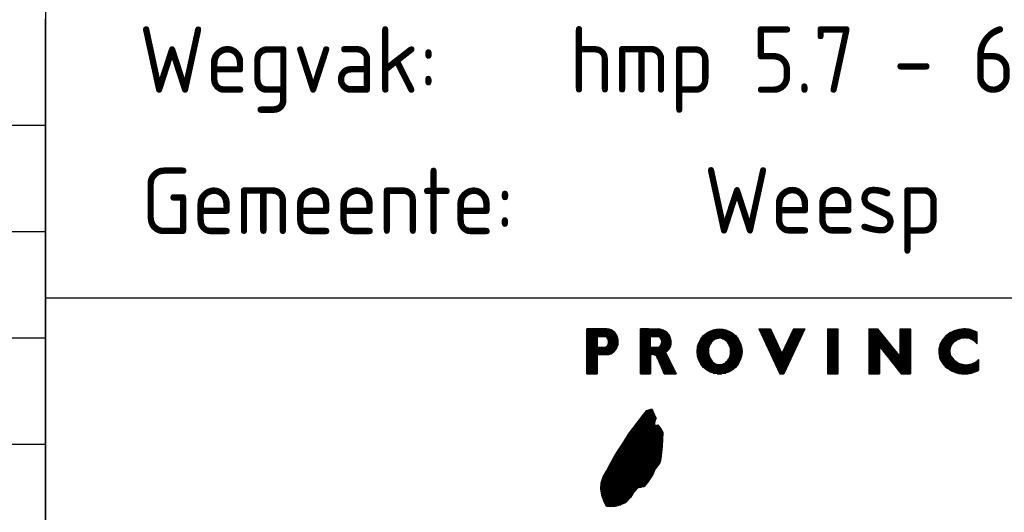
# Model space of a CAD drawing. Extents: x 130725 to 131355, y 479354 to 479502.
# Tile 15 of 19: x 131255 to 131273, y 479369 to 479379. Entities that reach past the tile are written whole.
import ezdxf
from ezdxf.enums import TextEntityAlignment as Align

# ---------------------------------------------------------------- set-up
doc = ezdxf.new("R2010")
doc.units = 0
doc.header["$LTSCALE"] = 5
doc.header["$MEASUREMENT"] = 0
doc.layers.get('0').update_dxf_attribs({"linetype": 'CONTINUOUS'})
for name, color, linetype in [('SIV-KADER', 7, 'CONTINUOUS'), ('SIV-OV-MAATVOERING', 6, 'CONTINUOUS'), ('SIV-TEKST-025', 7, 'CONTINUOUS'), ('SIV-TEKST-035', 2, 'CONTINUOUS'), ('SIV-TEKST-050', 3, 'CONTINUOUS')]:
    doc.layers.add(name, color=color, linetype=linetype)
doc.styles.add('ISO', font='ISO.shx')
doc.styles.add('ROMANS', font='romans.shx')
doc.styles.add('T35', font='ISO.shx', dxfattribs={"height": 3.5})

# ---------------------------------------------------------------- blocks, each defined once
blk = doc.blocks.new('PNH-ROH')
at = {"color": 3}
blk.add_line((-189, 89), (-189, 0), dxfattribs=at)
at = {"color": 7}
blk.add_line((0, 29.5), (-189, 29.5), dxfattribs=at)
at = {"color": 7, "linetype": 'CONTINUOUS'}
for p, q in [((-168.304, 28.339), (-168.657, 28.339)), ((-168.657, 26.645), (-168.657, 28.339)), ((-168.657, 28.329), (-167.813, 28.329)), ((-168.657, 28.299), (-167.727, 28.299)), ((-168.657, 28.269), (-167.675, 28.269)), ((-168.657, 28.239), (-167.636, 28.239)), ((-168.657, 28.209), (-167.605, 28.209)), ((-168.657, 28.179), (-167.579, 28.179)), ((-168.657, 28.149), (-167.557, 28.149)), ((-168.657, 28.119), (-167.538, 28.119)), ((-167.903, 28.339), (-168.304, 28.339)), ((-166.32, 28.339), (-166.631, 28.339)), ((-166.631, 26.645), (-166.631, 28.339)), ((-166.631, 28.329), (-165.877, 28.329)), ((-166.631, 28.299), (-165.795, 28.299)), ((-166.631, 28.269), (-165.733, 28.269)), ((-166.631, 28.239), (-165.682, 28.239)), ((-166.631, 28.209), (-165.643, 28.209)), ((-166.631, 28.179), (-165.611, 28.179)), ((-166.631, 28.149), (-165.585, 28.149)), ((-166.631, 28.119), (-165.563, 28.119)), ((-166.32, 28.339), (-166.291, 28.339)), ((-166.291, 28.339), (-165.953, 28.339)), ((-164.236, 28.119), (-163.097, 28.119)), ((-164.201, 28.149), (-163.132, 28.149)), ((-164.162, 28.179), (-163.171, 28.179)), ((-164.117, 28.209), (-163.215, 28.209)), ((-164.065, 28.239), (-163.267, 28.239)), ((-164.003, 28.269), (-163.329, 28.269)), ((-163.923, 28.299), (-163.409, 28.299)), ((-163.796, 28.329), (-163.536, 28.329)), ((-162.187, 28.339), (-161.755, 28.339)), ((-162.187, 28.339), (-161.398, 26.645)), ((-162.182, 28.329), (-161.75, 28.329)), ((-162.168, 28.299), (-161.736, 28.299)), ((-162.154, 28.269), (-161.722, 28.269)), ((-162.14, 28.239), (-161.708, 28.239)), ((-162.127, 28.209), (-161.694, 28.209)), ((-162.113, 28.179), (-161.68, 28.179)), ((-162.099, 28.149), (-161.666, 28.149)), ((-162.085, 28.119), (-161.652, 28.119)), ((-161.755, 28.339), (-161.323, 27.414)), ((-160.892, 28.339), (-161.323, 27.414)), ((-160.46, 28.339), (-161.249, 26.645)), ((-160.995, 28.119), (-160.562, 28.119)), ((-160.981, 28.149), (-160.548, 28.149)), ((-160.967, 28.179), (-160.534, 28.179)), ((-160.953, 28.209), (-160.52, 28.209)), ((-160.939, 28.239), (-160.506, 28.239)), ((-160.925, 28.269), (-160.492, 28.269)), ((-160.911, 28.299), (-160.478, 28.299)), ((-160.897, 28.329), (-160.464, 28.329)), ((-160.892, 28.339), (-160.46, 28.339)), ((-159.613, 28.339), (-159.215, 28.339)), ((-159.613, 28.339), (-159.613, 26.645)), ((-159.613, 28.329), (-159.215, 28.329)), ((-159.613, 28.299), (-159.215, 28.299)), ((-159.613, 28.269), (-159.215, 28.269)), ((-159.613, 28.239), (-159.215, 28.239)), ((-159.613, 28.209), (-159.215, 28.209)), ((-159.613, 28.179), (-159.215, 28.179)), ((-159.613, 28.149), (-159.215, 28.149)), ((-159.613, 28.119), (-159.215, 28.119)), ((-159.215, 28.339), (-159.215, 26.645)), ((-158.061, 28.339), (-157.715, 28.339)), ((-158.061, 28.339), (-158.061, 26.645)), ((-158.061, 28.329), (-157.707, 28.329)), ((-158.061, 28.299), (-157.683, 28.299)), ((-158.061, 28.269), (-157.659, 28.269)), ((-158.061, 28.239), (-157.635, 28.239)), ((-158.061, 28.209), (-157.611, 28.209)), ((-158.061, 28.179), (-157.587, 28.179)), ((-158.061, 28.149), (-157.563, 28.149)), ((-158.061, 28.119), (-157.539, 28.119)), ((-156.882, 27.297), (-157.715, 28.339)), ((-156.882, 28.339), (-156.494, 28.339)), ((-156.882, 27.297), (-156.882, 28.339)), ((-156.882, 28.329), (-156.494, 28.329)), ((-156.882, 28.299), (-156.494, 28.299)), ((-156.882, 28.269), (-156.494, 28.269)), ((-156.882, 28.239), (-156.494, 28.239)), ((-156.882, 28.209), (-156.494, 28.209)), ((-156.882, 28.179), (-156.494, 28.179)), ((-156.882, 28.149), (-156.494, 28.149)), ((-156.882, 28.119), (-156.494, 28.119)), ((-156.494, 28.339), (-156.494, 26.645)), ((-155.107, 28.119), (-153.988, 28.119)), ((-155.066, 28.149), (-153.988, 28.149)), ((-155.021, 28.179), (-153.988, 28.179)), ((-154.969, 28.209), (-153.988, 28.209)), ((-154.91, 28.239), (-154.033, 28.239)), ((-154.84, 28.269), (-154.1, 28.269)), ((-154.75, 28.299), (-154.186, 28.299)), ((-154.607, 28.329), (-154.322, 28.329)), ((-153.988, 27.783), (-153.988, 28.216)), ((-168.657, 28.089), (-167.522, 28.089)), ((-168.657, 28.059), (-167.509, 28.059)), ((-168.657, 28.029), (-168.265, 28.029)), ((-168.657, 27.999), (-168.265, 27.999)), ((-168.657, 27.969), (-168.265, 27.969)), ((-168.657, 27.939), (-168.265, 27.939)), ((-168.657, 27.909), (-168.265, 27.909)), ((-168.657, 27.879), (-168.265, 27.879)), ((-168.657, 27.849), (-168.265, 27.849)), ((-168.657, 27.819), (-168.265, 27.819)), ((-168.657, 27.789), (-168.265, 27.789)), ((-168.657, 27.759), (-168.265, 27.759)), ((-168.265, 28.053), (-168.04, 28.053)), ((-168.265, 28.053), (-168.265, 27.647)), ((-168.04, 28.053), (-167.996, 28.053)), ((-167.917, 28.029), (-167.497, 28.029)), ((-167.885, 27.999), (-167.488, 27.999)), ((-167.865, 27.969), (-167.481, 27.969)), ((-167.852, 27.759), (-167.48, 27.759)), ((-167.85, 27.939), (-167.475, 27.939)), ((-167.842, 27.789), (-167.475, 27.789)), ((-167.841, 27.909), (-167.472, 27.909)), ((-167.836, 27.819), (-167.471, 27.819)), ((-167.835, 27.879), (-167.47, 27.879)), ((-167.834, 27.849), (-167.47, 27.849)), ((-166.631, 28.089), (-165.544, 28.089)), ((-166.631, 28.059), (-165.529, 28.059)), ((-166.631, 28.029), (-166.263, 28.029)), ((-166.631, 27.999), (-166.263, 27.999)), ((-166.631, 27.969), (-166.263, 27.969)), ((-166.631, 27.939), (-166.263, 27.939)), ((-166.631, 27.909), (-166.263, 27.909)), ((-166.631, 27.879), (-166.263, 27.879)), ((-166.631, 27.849), (-166.263, 27.849)), ((-166.631, 27.819), (-166.263, 27.819)), ((-166.631, 27.789), (-166.263, 27.789)), ((-166.631, 27.759), (-166.263, 27.759)), ((-166.263, 28.053), (-166.113, 28.053)), ((-166.263, 27.647), (-166.263, 28.053)), ((-166.113, 28.053), (-165.999, 28.053)), ((-165.92, 28.029), (-165.516, 28.029)), ((-165.887, 27.999), (-165.505, 27.999)), ((-165.866, 27.969), (-165.497, 27.969)), ((-165.856, 27.759), (-165.488, 27.759)), ((-165.852, 27.939), (-165.49, 27.939)), ((-165.846, 27.789), (-165.484, 27.789)), ((-165.843, 27.909), (-165.486, 27.909)), ((-165.839, 27.819), (-165.482, 27.819)), ((-165.838, 27.879), (-165.483, 27.879)), ((-165.837, 27.849), (-165.482, 27.849)), ((-164.47, 27.759), (-164.019, 27.759)), ((-164.459, 27.789), (-164.001, 27.789)), ((-164.448, 27.819), (-163.98, 27.819)), ((-164.434, 27.849), (-163.956, 27.849)), ((-164.42, 27.879), (-163.927, 27.879)), ((-164.403, 27.909), (-163.892, 27.909)), ((-164.386, 27.939), (-163.846, 27.939)), ((-164.366, 27.969), (-163.78, 27.969)), ((-164.345, 27.999), (-162.988, 27.999)), ((-164.321, 28.029), (-163.011, 28.029)), ((-164.295, 28.059), (-163.037, 28.059)), ((-164.267, 28.089), (-163.065, 28.089)), ((-163.554, 27.969), (-162.966, 27.969)), ((-163.488, 27.939), (-162.947, 27.939)), ((-163.442, 27.909), (-162.929, 27.909)), ((-163.406, 27.879), (-162.913, 27.879)), ((-163.377, 27.849), (-162.898, 27.849)), ((-163.353, 27.819), (-162.885, 27.819)), ((-163.332, 27.789), (-162.873, 27.789)), ((-163.315, 27.759), (-162.862, 27.759)), ((-162.071, 28.089), (-161.638, 28.089)), ((-162.057, 28.059), (-161.624, 28.059)), ((-162.043, 28.029), (-161.61, 28.029)), ((-162.029, 27.999), (-161.596, 27.999)), ((-162.015, 27.969), (-161.582, 27.969)), ((-162.001, 27.939), (-161.568, 27.939)), ((-161.987, 27.909), (-161.554, 27.909)), ((-161.973, 27.879), (-161.54, 27.879)), ((-161.959, 27.849), (-161.526, 27.849)), ((-161.945, 27.819), (-161.512, 27.819)), ((-161.931, 27.789), (-161.498, 27.789)), ((-161.917, 27.759), (-161.484, 27.759)), ((-161.162, 27.759), (-160.73, 27.759)), ((-161.148, 27.789), (-160.716, 27.789)), ((-161.135, 27.819), (-160.702, 27.819)), ((-161.121, 27.849), (-160.688, 27.849)), ((-161.107, 27.879), (-160.674, 27.879)), ((-161.093, 27.909), (-160.66, 27.909)), ((-161.079, 27.939), (-160.646, 27.939)), ((-161.065, 27.969), (-160.632, 27.969)), ((-161.051, 27.999), (-160.618, 27.999)), ((-161.037, 28.029), (-160.604, 28.029)), ((-161.023, 28.059), (-160.59, 28.059)), ((-161.009, 28.089), (-160.576, 28.089)), ((-159.613, 28.089), (-159.215, 28.089)), ((-159.613, 28.059), (-159.215, 28.059)), ((-159.613, 28.029), (-159.215, 28.029)), ((-159.613, 27.999), (-159.215, 27.999)), ((-159.613, 27.969), (-159.215, 27.969)), ((-159.613, 27.939), (-159.215, 27.939)), ((-159.613, 27.909), (-159.215, 27.909)), ((-159.613, 27.879), (-159.215, 27.879)), ((-159.613, 27.849), (-159.215, 27.849)), ((-159.613, 27.819), (-159.215, 27.819)), ((-159.613, 27.789), (-159.215, 27.789)), ((-159.613, 27.759), (-159.215, 27.759)), ((-158.061, 28.089), (-157.515, 28.089)), ((-158.061, 28.059), (-157.491, 28.059)), ((-158.061, 28.029), (-157.467, 28.029)), ((-158.061, 27.999), (-157.443, 27.999)), ((-158.061, 27.969), (-157.419, 27.969)), ((-158.061, 27.939), (-157.395, 27.939)), ((-158.061, 27.909), (-157.371, 27.909)), ((-158.061, 27.879), (-157.347, 27.879)), ((-158.061, 27.849), (-157.323, 27.849)), ((-158.061, 27.819), (-157.3, 27.819)), ((-158.061, 27.789), (-157.276, 27.789)), ((-158.061, 27.759), (-157.252, 27.759)), ((-156.882, 28.089), (-156.494, 28.089)), ((-156.882, 28.059), (-156.494, 28.059)), ((-156.882, 28.029), (-156.494, 28.029)), ((-156.882, 27.999), (-156.494, 27.999)), ((-156.882, 27.969), (-156.494, 27.969)), ((-156.882, 27.939), (-156.494, 27.939)), ((-156.882, 27.909), (-156.494, 27.909)), ((-156.882, 27.879), (-156.494, 27.879)), ((-156.882, 27.849), (-156.494, 27.849)), ((-156.882, 27.819), (-156.494, 27.819)), ((-156.882, 27.789), (-156.494, 27.789)), ((-156.882, 27.759), (-156.494, 27.759)), ((-155.378, 27.759), (-154.932, 27.759)), ((-155.366, 27.789), (-154.908, 27.789)), ((-155.353, 27.819), (-154.879, 27.819)), ((-155.338, 27.849), (-154.846, 27.849)), ((-155.322, 27.879), (-154.807, 27.879)), ((-155.303, 27.909), (-154.762, 27.909)), ((-155.283, 27.939), (-154.705, 27.939)), ((-155.261, 27.969), (-154.629, 27.969)), ((-155.236, 27.999), (-154.463, 27.999)), ((-155.209, 28.029), (-153.988, 28.029)), ((-155.178, 28.059), (-153.988, 28.059)), ((-155.144, 28.089), (-153.988, 28.089)), ((-154.413, 27.999), (-153.988, 27.999)), ((-154.253, 27.969), (-153.988, 27.969)), ((-154.181, 27.939), (-153.988, 27.939)), ((-154.128, 27.909), (-153.988, 27.909)), ((-154.086, 27.879), (-153.988, 27.879)), ((-154.05, 27.849), (-153.988, 27.849)), ((-154.02, 27.819), (-153.988, 27.819)), ((-153.993, 27.789), (-153.988, 27.789)), ((-168.657, 27.729), (-168.265, 27.729)), ((-168.657, 27.699), (-168.265, 27.699)), ((-168.657, 27.669), (-168.265, 27.669)), ((-168.657, 27.639), (-167.519, 27.639)), ((-168.657, 27.609), (-167.534, 27.609)), ((-168.657, 27.579), (-167.552, 27.579)), ((-168.657, 27.549), (-167.573, 27.549)), ((-168.657, 27.519), (-167.596, 27.519)), ((-168.657, 27.489), (-167.624, 27.489)), ((-168.657, 27.459), (-167.659, 27.459)), ((-168.657, 27.429), (-167.703, 27.429)), ((-168.657, 27.399), (-167.766, 27.399)), ((-168.107, 27.647), (-168.265, 27.647)), ((-167.999, 27.647), (-168.107, 27.647)), ((-167.922, 27.669), (-167.506, 27.669)), ((-167.889, 27.699), (-167.496, 27.699)), ((-167.868, 27.729), (-167.487, 27.729)), ((-166.631, 27.729), (-166.263, 27.729)), ((-166.631, 27.699), (-166.263, 27.699)), ((-166.631, 27.669), (-166.263, 27.669)), ((-166.631, 27.639), (-165.52, 27.639)), ((-166.631, 27.609), (-165.538, 27.609)), ((-166.631, 27.579), (-165.561, 27.579)), ((-166.631, 27.549), (-165.587, 27.549)), ((-166.631, 27.519), (-165.617, 27.519)), ((-166.631, 27.489), (-165.652, 27.489)), ((-166.631, 27.459), (-165.689, 27.459)), ((-166.631, 27.429), (-165.674, 27.429)), ((-166.631, 27.399), (-165.66, 27.399)), ((-166.126, 27.647), (-166.263, 27.647)), ((-165.999, 27.647), (-166.126, 27.647)), ((-165.925, 27.669), (-165.507, 27.669)), ((-165.892, 27.699), (-165.499, 27.699)), ((-165.871, 27.729), (-165.492, 27.729)), ((-165.691, 27.463), (-165.295, 26.645)), ((-164.513, 27.519), (-164.083, 27.519)), ((-164.513, 27.489), (-164.083, 27.489)), ((-164.513, 27.459), (-164.082, 27.459)), ((-164.511, 27.549), (-164.081, 27.549)), ((-164.511, 27.429), (-164.08, 27.429)), ((-164.509, 27.579), (-164.077, 27.579)), ((-164.508, 27.399), (-164.076, 27.399)), ((-164.505, 27.609), (-164.072, 27.609)), ((-164.5, 27.639), (-164.065, 27.639)), ((-164.495, 27.669), (-164.056, 27.669)), ((-164.488, 27.699), (-164.046, 27.699)), ((-164.479, 27.729), (-164.033, 27.729)), ((-163.3, 27.729), (-162.853, 27.729)), ((-163.287, 27.699), (-162.845, 27.699)), ((-163.277, 27.669), (-162.838, 27.669)), ((-163.268, 27.639), (-162.832, 27.639)), ((-163.261, 27.609), (-162.827, 27.609)), ((-163.256, 27.579), (-162.824, 27.579)), ((-163.256, 27.399), (-162.824, 27.399)), ((-163.252, 27.549), (-162.821, 27.549)), ((-163.252, 27.429), (-162.821, 27.429)), ((-163.25, 27.519), (-162.819, 27.519)), ((-163.25, 27.459), (-162.82, 27.459)), ((-163.249, 27.489), (-162.819, 27.489)), ((-161.903, 27.729), (-161.47, 27.729)), ((-161.889, 27.699), (-161.457, 27.699)), ((-161.875, 27.669), (-161.443, 27.669)), ((-161.861, 27.639), (-161.429, 27.639)), ((-161.847, 27.609), (-161.415, 27.609)), ((-161.833, 27.579), (-161.401, 27.579)), ((-161.819, 27.549), (-161.387, 27.549)), ((-161.805, 27.519), (-161.373, 27.519)), ((-161.791, 27.489), (-161.359, 27.489)), ((-161.777, 27.459), (-161.345, 27.459)), ((-161.763, 27.429), (-161.331, 27.429)), ((-161.749, 27.399), (-160.898, 27.399)), ((-161.316, 27.429), (-160.884, 27.429)), ((-161.302, 27.459), (-160.87, 27.459)), ((-161.288, 27.489), (-160.856, 27.489)), ((-161.274, 27.519), (-160.842, 27.519)), ((-161.26, 27.549), (-160.828, 27.549)), ((-161.246, 27.579), (-160.814, 27.579)), ((-161.232, 27.609), (-160.8, 27.609)), ((-161.218, 27.639), (-160.786, 27.639)), ((-161.204, 27.669), (-160.772, 27.669)), ((-161.19, 27.699), (-160.758, 27.699)), ((-161.176, 27.729), (-160.744, 27.729)), ((-159.613, 27.729), (-159.215, 27.729)), ((-159.613, 27.699), (-159.215, 27.699)), ((-159.613, 27.669), (-159.215, 27.669)), ((-159.613, 27.639), (-159.215, 27.639)), ((-159.613, 27.609), (-159.215, 27.609)), ((-159.613, 27.579), (-159.215, 27.579)), ((-159.613, 27.549), (-159.215, 27.549)), ((-159.613, 27.519), (-159.215, 27.519)), ((-159.613, 27.489), (-159.215, 27.489)), ((-159.613, 27.459), (-159.215, 27.459)), ((-159.613, 27.429), (-159.215, 27.429)), ((-159.613, 27.399), (-159.215, 27.399)), ((-158.061, 27.729), (-157.228, 27.729)), ((-158.061, 27.699), (-157.204, 27.699)), ((-158.061, 27.669), (-157.655, 27.669)), ((-158.061, 27.639), (-157.655, 27.639)), ((-158.061, 27.609), (-157.655, 27.609)), ((-158.061, 27.579), (-157.655, 27.579)), ((-158.061, 27.549), (-157.655, 27.549)), ((-158.061, 27.519), (-157.655, 27.519)), ((-158.061, 27.489), (-157.655, 27.489)), ((-158.061, 27.459), (-157.655, 27.459)), ((-158.061, 27.429), (-157.655, 27.429)), ((-158.061, 27.399), (-157.655, 27.399)), ((-157.655, 27.68), (-156.844, 26.645)), ((-157.655, 27.68), (-157.655, 26.645)), ((-157.647, 27.669), (-157.18, 27.669)), ((-157.624, 27.639), (-157.156, 27.639)), ((-157.6, 27.609), (-157.132, 27.609)), ((-157.576, 27.579), (-157.108, 27.579)), ((-157.553, 27.549), (-157.084, 27.549)), ((-157.529, 27.519), (-157.06, 27.519)), ((-157.506, 27.489), (-157.036, 27.489)), ((-157.482, 27.459), (-157.012, 27.459)), ((-157.459, 27.429), (-156.988, 27.429)), ((-157.435, 27.399), (-156.964, 27.399)), ((-156.882, 27.729), (-156.494, 27.729)), ((-156.882, 27.699), (-156.494, 27.699)), ((-156.882, 27.669), (-156.494, 27.669)), ((-156.882, 27.639), (-156.494, 27.639)), ((-156.882, 27.609), (-156.494, 27.609)), ((-156.882, 27.579), (-156.494, 27.579)), ((-156.882, 27.549), (-156.494, 27.549)), ((-156.882, 27.519), (-156.494, 27.519)), ((-156.882, 27.489), (-156.494, 27.489)), ((-156.882, 27.459), (-156.494, 27.459)), ((-156.882, 27.429), (-156.494, 27.429)), ((-156.882, 27.399), (-156.494, 27.399)), ((-155.429, 27.489), (-155.012, 27.489)), ((-155.428, 27.519), (-155.013, 27.519)), ((-155.428, 27.459), (-155.01, 27.459)), ((-155.427, 27.429), (-155.005, 27.429)), ((-155.426, 27.549), (-155.011, 27.549)), ((-155.424, 27.399), (-154.999, 27.399)), ((-155.423, 27.579), (-155.007, 27.579)), ((-155.418, 27.609), (-155.001, 27.609)), ((-155.413, 27.639), (-154.992, 27.639)), ((-155.406, 27.669), (-154.982, 27.669)), ((-155.398, 27.699), (-154.968, 27.699)), ((-155.389, 27.729), (-154.952, 27.729)), ((-168.657, 27.369), (-168.265, 27.369)), ((-168.657, 27.339), (-168.265, 27.339)), ((-168.657, 27.309), (-168.265, 27.309)), ((-168.657, 27.279), (-168.265, 27.279)), ((-168.657, 27.249), (-168.265, 27.249)), ((-168.657, 27.219), (-168.265, 27.219)), ((-168.657, 27.189), (-168.265, 27.189)), ((-168.657, 27.159), (-168.265, 27.159)), ((-168.657, 27.129), (-168.265, 27.129)), ((-168.657, 27.099), (-168.265, 27.099)), ((-168.657, 27.069), (-168.265, 27.069)), ((-168.657, 27.039), (-168.265, 27.039)), ((-168.657, 27.009), (-168.265, 27.009)), ((-168.265, 27.373), (-168.093, 27.374)), ((-168.265, 27.373), (-168.265, 26.645)), ((-168.093, 27.374), (-167.906, 27.374)), ((-166.631, 27.369), (-166.232, 27.369)), ((-166.631, 27.339), (-166.256, 27.339)), ((-166.631, 27.309), (-166.263, 27.309)), ((-166.631, 27.279), (-166.263, 27.279)), ((-166.631, 27.249), (-166.263, 27.249)), ((-166.631, 27.219), (-166.263, 27.219)), ((-166.631, 27.189), (-166.263, 27.189)), ((-166.631, 27.159), (-166.263, 27.159)), ((-166.631, 27.129), (-166.263, 27.129)), ((-166.631, 27.099), (-166.263, 27.099)), ((-166.631, 27.069), (-166.263, 27.069)), ((-166.631, 27.039), (-166.263, 27.039)), ((-166.631, 27.009), (-166.263, 27.009)), ((-166.263, 27.309), (-166.263, 27.008)), ((-166.127, 27.369), (-165.645, 27.369)), ((-166.058, 27.339), (-165.631, 27.339)), ((-166.036, 27.309), (-165.616, 27.309)), ((-166.017, 27.279), (-165.602, 27.279)), ((-165.983, 27.216), (-166.005, 27.258)), ((-166.001, 27.249), (-165.587, 27.249)), ((-165.985, 27.219), (-165.573, 27.219)), ((-165.971, 27.189), (-165.558, 27.189)), ((-165.958, 27.159), (-165.544, 27.159)), ((-165.851, 26.897), (-165.946, 27.133)), ((-165.945, 27.129), (-165.529, 27.129)), ((-165.933, 27.099), (-165.515, 27.099)), ((-165.921, 27.069), (-165.5, 27.069)), ((-165.909, 27.039), (-165.486, 27.039)), ((-165.897, 27.009), (-165.471, 27.009)), ((-164.504, 27.369), (-164.07, 27.369)), ((-164.499, 27.339), (-164.063, 27.339)), ((-164.493, 27.309), (-164.054, 27.309)), ((-164.486, 27.279), (-164.043, 27.279)), ((-164.478, 27.249), (-164.03, 27.249)), ((-164.468, 27.219), (-164.014, 27.219)), ((-164.457, 27.189), (-163.996, 27.189)), ((-164.445, 27.159), (-163.975, 27.159)), ((-164.432, 27.129), (-163.95, 27.129)), ((-164.417, 27.099), (-163.92, 27.099)), ((-164.4, 27.069), (-163.882, 27.069)), ((-164.382, 27.039), (-163.834, 27.039)), ((-164.362, 27.009), (-163.76, 27.009)), ((-163.571, 27.009), (-162.97, 27.009)), ((-163.497, 27.039), (-162.95, 27.039)), ((-163.448, 27.069), (-162.932, 27.069)), ((-163.411, 27.099), (-162.916, 27.099)), ((-163.381, 27.129), (-162.901, 27.129)), ((-163.356, 27.159), (-162.887, 27.159)), ((-163.335, 27.189), (-162.875, 27.189)), ((-163.317, 27.219), (-162.864, 27.219)), ((-163.301, 27.249), (-162.855, 27.249)), ((-163.288, 27.279), (-162.846, 27.279)), ((-163.278, 27.309), (-162.839, 27.309)), ((-163.269, 27.339), (-162.833, 27.339)), ((-163.262, 27.369), (-162.828, 27.369)), ((-161.735, 27.369), (-160.911, 27.369)), ((-161.721, 27.339), (-160.925, 27.339)), ((-161.707, 27.309), (-160.939, 27.309)), ((-161.693, 27.279), (-160.953, 27.279)), ((-161.68, 27.249), (-160.967, 27.249)), ((-161.666, 27.219), (-160.981, 27.219)), ((-161.652, 27.189), (-160.995, 27.189)), ((-161.638, 27.159), (-161.009, 27.159)), ((-161.624, 27.129), (-161.023, 27.129)), ((-161.61, 27.099), (-161.037, 27.099)), ((-161.596, 27.069), (-161.051, 27.069)), ((-161.582, 27.039), (-161.065, 27.039)), ((-161.568, 27.009), (-161.079, 27.009)), ((-159.613, 27.369), (-159.215, 27.369)), ((-159.613, 27.339), (-159.215, 27.339)), ((-159.613, 27.309), (-159.215, 27.309)), ((-159.613, 27.279), (-159.215, 27.279)), ((-159.613, 27.249), (-159.215, 27.249)), ((-159.613, 27.219), (-159.215, 27.219)), ((-159.613, 27.189), (-159.215, 27.189)), ((-159.613, 27.159), (-159.215, 27.159)), ((-159.613, 27.129), (-159.215, 27.129)), ((-159.613, 27.099), (-159.215, 27.099)), ((-159.613, 27.069), (-159.215, 27.069)), ((-159.613, 27.039), (-159.215, 27.039)), ((-159.613, 27.009), (-159.215, 27.009)), ((-158.061, 27.369), (-157.655, 27.369)), ((-158.061, 27.339), (-157.655, 27.339)), ((-158.061, 27.309), (-157.655, 27.309)), ((-158.061, 27.279), (-157.655, 27.279)), ((-158.061, 27.249), (-157.655, 27.249)), ((-158.061, 27.219), (-157.655, 27.219)), ((-158.061, 27.189), (-157.655, 27.189)), ((-158.061, 27.159), (-157.655, 27.159)), ((-158.061, 27.129), (-157.655, 27.129)), ((-158.061, 27.099), (-157.655, 27.099)), ((-158.061, 27.069), (-157.655, 27.069)), ((-158.061, 27.039), (-157.655, 27.039)), ((-158.061, 27.009), (-157.655, 27.009)), ((-157.412, 27.369), (-156.94, 27.369)), ((-157.388, 27.339), (-156.916, 27.339)), ((-157.365, 27.309), (-156.892, 27.309)), ((-157.341, 27.279), (-156.494, 27.279)), ((-157.318, 27.249), (-156.494, 27.249)), ((-157.294, 27.219), (-156.494, 27.219)), ((-157.271, 27.189), (-156.494, 27.189)), ((-157.247, 27.159), (-156.494, 27.159)), ((-157.224, 27.129), (-156.494, 27.129)), ((-157.2, 27.099), (-156.494, 27.099)), ((-157.177, 27.069), (-156.494, 27.069)), ((-157.153, 27.039), (-156.494, 27.039)), ((-157.129, 27.009), (-156.494, 27.009)), ((-156.882, 27.369), (-156.494, 27.369)), ((-156.882, 27.339), (-156.494, 27.339)), ((-156.882, 27.309), (-156.494, 27.309)), ((-155.42, 27.369), (-154.99, 27.369)), ((-155.415, 27.339), (-154.979, 27.339)), ((-155.408, 27.309), (-154.965, 27.309)), ((-155.4, 27.279), (-154.949, 27.279)), ((-155.391, 27.249), (-154.929, 27.249)), ((-155.381, 27.219), (-154.906, 27.219)), ((-155.368, 27.189), (-154.878, 27.189)), ((-155.355, 27.159), (-154.844, 27.159)), ((-155.34, 27.129), (-154.806, 27.129)), ((-155.322, 27.099), (-154.761, 27.099)), ((-155.304, 27.069), (-154.707, 27.069)), ((-155.282, 27.039), (-154.638, 27.039)), ((-155.259, 27.009), (-154.536, 27.009)), ((-154.257, 27.009), (-153.936, 27.009)), ((-154.16, 27.039), (-153.936, 27.039)), ((-154.095, 27.069), (-153.936, 27.069)), ((-154.045, 27.099), (-153.936, 27.099)), ((-154.003, 27.129), (-153.936, 27.129)), ((-153.968, 27.159), (-153.936, 27.159)), ((-153.937, 27.189), (-153.936, 27.189)), ((-153.936, 27.191), (-153.936, 26.79)), ((-168.657, 26.979), (-168.265, 26.979)), ((-168.657, 26.949), (-168.265, 26.949)), ((-168.657, 26.919), (-168.265, 26.919)), ((-168.657, 26.889), (-168.265, 26.889)), ((-168.657, 26.859), (-168.265, 26.859)), ((-168.657, 26.829), (-168.265, 26.829)), ((-168.657, 26.799), (-168.265, 26.799)), ((-168.657, 26.769), (-168.265, 26.769)), ((-168.657, 26.739), (-168.265, 26.739)), ((-168.657, 26.709), (-168.265, 26.709)), ((-168.657, 26.679), (-168.265, 26.679)), ((-168.657, 26.649), (-168.265, 26.649)), ((-168.657, 26.645), (-168.265, 26.645)), ((-166.631, 26.979), (-166.263, 26.979)), ((-166.631, 26.949), (-166.263, 26.949)), ((-166.631, 26.919), (-166.263, 26.919)), ((-166.631, 26.889), (-166.263, 26.889)), ((-166.631, 26.859), (-166.263, 26.859)), ((-166.631, 26.829), (-166.263, 26.829)), ((-166.631, 26.799), (-166.263, 26.799)), ((-166.631, 26.769), (-166.263, 26.769)), ((-166.631, 26.739), (-166.263, 26.739)), ((-166.631, 26.709), (-166.263, 26.709)), ((-166.631, 26.679), (-166.263, 26.679)), ((-166.631, 26.649), (-166.263, 26.649)), ((-166.631, 26.645), (-166.263, 26.645)), ((-166.263, 27.008), (-166.263, 26.645)), ((-165.885, 26.979), (-165.457, 26.979)), ((-165.872, 26.949), (-165.442, 26.949)), ((-165.86, 26.919), (-165.428, 26.919)), ((-165.75, 26.645), (-165.851, 26.897)), ((-165.848, 26.889), (-165.413, 26.889)), ((-165.836, 26.859), (-165.398, 26.859)), ((-165.824, 26.829), (-165.384, 26.829)), ((-165.812, 26.799), (-165.369, 26.799)), ((-165.8, 26.769), (-165.355, 26.769)), ((-165.788, 26.739), (-165.34, 26.739)), ((-165.776, 26.709), (-165.326, 26.709)), ((-165.763, 26.679), (-165.311, 26.679)), ((-165.751, 26.649), (-165.297, 26.649)), ((-165.295, 26.645), (-165.75, 26.645)), ((-164.34, 26.979), (-162.992, 26.979)), ((-164.316, 26.949), (-163.016, 26.949)), ((-164.29, 26.919), (-163.042, 26.919)), ((-164.261, 26.889), (-163.071, 26.889)), ((-164.229, 26.859), (-163.103, 26.859)), ((-164.194, 26.829), (-163.139, 26.829)), ((-164.154, 26.799), (-163.179, 26.799)), ((-164.108, 26.769), (-163.224, 26.769)), ((-164.055, 26.739), (-163.278, 26.739)), ((-163.99, 26.709), (-163.342, 26.709)), ((-163.905, 26.679), (-163.428, 26.679)), ((-163.751, 26.649), (-163.581, 26.649)), ((-161.554, 26.979), (-161.093, 26.979)), ((-161.54, 26.949), (-161.107, 26.949)), ((-161.526, 26.919), (-161.121, 26.919)), ((-161.512, 26.889), (-161.135, 26.889)), ((-161.498, 26.859), (-161.149, 26.859)), ((-161.484, 26.829), (-161.163, 26.829)), ((-161.47, 26.799), (-161.177, 26.799)), ((-161.456, 26.769), (-161.191, 26.769)), ((-161.442, 26.739), (-161.205, 26.739)), ((-161.428, 26.709), (-161.219, 26.709)), ((-161.414, 26.679), (-161.233, 26.679)), ((-161.4, 26.649), (-161.247, 26.649)), ((-161.398, 26.645), (-161.249, 26.645)), ((-159.613, 26.979), (-159.215, 26.979)), ((-159.613, 26.949), (-159.215, 26.949)), ((-159.613, 26.919), (-159.215, 26.919)), ((-159.613, 26.889), (-159.215, 26.889)), ((-159.613, 26.859), (-159.215, 26.859)), ((-159.613, 26.829), (-159.215, 26.829)), ((-159.613, 26.799), (-159.215, 26.799)), ((-159.613, 26.769), (-159.215, 26.769)), ((-159.613, 26.739), (-159.215, 26.739)), ((-159.613, 26.709), (-159.215, 26.709)), ((-159.613, 26.679), (-159.215, 26.679)), ((-159.613, 26.649), (-159.215, 26.649)), ((-159.613, 26.645), (-159.215, 26.645)), ((-158.061, 26.979), (-157.655, 26.979)), ((-158.061, 26.949), (-157.655, 26.949)), ((-158.061, 26.919), (-157.655, 26.919)), ((-158.061, 26.889), (-157.655, 26.889)), ((-158.061, 26.859), (-157.655, 26.859)), ((-158.061, 26.829), (-157.655, 26.829)), ((-158.061, 26.799), (-157.655, 26.799)), ((-158.061, 26.769), (-157.655, 26.769)), ((-158.061, 26.739), (-157.655, 26.739)), ((-158.061, 26.709), (-157.655, 26.709)), ((-158.061, 26.679), (-157.655, 26.679)), ((-158.061, 26.649), (-157.655, 26.649)), ((-158.061, 26.645), (-157.655, 26.645)), ((-157.106, 26.979), (-156.494, 26.979)), ((-157.082, 26.949), (-156.494, 26.949)), ((-157.059, 26.919), (-156.494, 26.919)), ((-157.035, 26.889), (-156.494, 26.889)), ((-157.012, 26.859), (-156.494, 26.859)), ((-156.988, 26.829), (-156.494, 26.829)), ((-156.965, 26.799), (-156.494, 26.799)), ((-156.941, 26.769), (-156.494, 26.769)), ((-156.918, 26.739), (-156.494, 26.739)), ((-156.894, 26.709), (-156.494, 26.709)), ((-156.871, 26.679), (-156.494, 26.679)), ((-156.847, 26.649), (-156.494, 26.649)), ((-156.844, 26.645), (-156.494, 26.645)), ((-155.233, 26.979), (-153.936, 26.979)), ((-155.204, 26.949), (-153.936, 26.949)), ((-155.172, 26.919), (-153.936, 26.919)), ((-155.136, 26.889), (-153.936, 26.889)), ((-155.097, 26.859), (-153.936, 26.859)), ((-155.055, 26.829), (-153.936, 26.829)), ((-155.007, 26.799), (-153.936, 26.799)), ((-154.954, 26.769), (-153.97, 26.769)), ((-154.892, 26.739), (-154.029, 26.739)), ((-154.817, 26.709), (-154.099, 26.709)), ((-154.72, 26.679), (-154.19, 26.679)), ((-154.548, 26.649), (-154.353, 26.649))]:
    blk.add_line(p, q, dxfattribs=at)
at = {"color": 116, "linetype": 'CONTINUOUS'}
for p, q in [((-166.541, 25.106), (-166.4, 25.278)), ((-166.481, 25.179), (-166.145, 25.179)), ((-166.456, 25.209), (-166.158, 25.209)), ((-166.432, 25.239), (-166.171, 25.239)), ((-166.407, 25.269), (-166.184, 25.269)), ((-166.4, 25.278), (-166.21, 25.329)), ((-166.32, 25.299), (-166.197, 25.299)), ((-166.21, 25.329), (-166.125, 25.134)), ((-167.045, 24.427), (-166.764, 24.803)), ((-166.774, 24.789), (-166.113, 24.789)), ((-166.764, 24.803), (-166.541, 25.106)), ((-166.751, 24.819), (-166.111, 24.819)), ((-166.729, 24.849), (-166.1, 24.849)), ((-166.707, 24.879), (-166.088, 24.879)), ((-166.686, 24.909), (-166.077, 24.909)), ((-166.664, 24.939), (-166.066, 24.939)), ((-166.642, 24.969), (-166.058, 24.969)), ((-166.62, 24.999), (-166.058, 24.999)), ((-166.598, 25.029), (-166.073, 25.029)), ((-166.576, 25.059), (-166.088, 25.059)), ((-166.554, 25.089), (-166.102, 25.089)), ((-166.53, 25.119), (-166.117, 25.119)), ((-166.506, 25.149), (-166.131, 25.149)), ((-166.125, 25.134), (-166.053, 24.989)), ((-166.067, 24.935), (-166.116, 24.805)), ((-166.116, 24.805), (-166.099, 24.706)), ((-166.053, 24.989), (-166.067, 24.935)), ((-167.206, 24.194), (-167.045, 24.427)), ((-167.043, 24.429), (-165.797, 24.429)), ((-167.021, 24.459), (-165.802, 24.459)), ((-166.998, 24.489), (-165.82, 24.489)), ((-166.976, 24.519), (-165.839, 24.519)), ((-166.953, 24.549), (-165.857, 24.549)), ((-166.931, 24.579), (-165.876, 24.579)), ((-166.908, 24.609), (-165.896, 24.609)), ((-166.886, 24.639), (-165.917, 24.639)), ((-166.864, 24.669), (-165.939, 24.669)), ((-166.841, 24.699), (-165.961, 24.699)), ((-166.819, 24.729), (-166.103, 24.729)), ((-166.796, 24.759), (-166.108, 24.759)), ((-166.099, 24.706), (-166.03, 24.716)), ((-166.03, 24.716), (-165.983, 24.73)), ((-165.986, 24.729), (-165.983, 24.729)), ((-165.983, 24.73), (-165.887, 24.598)), ((-165.887, 24.598), (-165.796, 24.45)), ((-165.796, 24.45), (-165.823, 23.926)), ((-167.323, 23.988), (-167.206, 24.194)), ((-167.277, 24.069), (-165.815, 24.069)), ((-167.26, 24.099), (-165.814, 24.099)), ((-167.243, 24.129), (-165.812, 24.129)), ((-167.226, 24.159), (-165.811, 24.159)), ((-167.209, 24.189), (-165.809, 24.189)), ((-167.188, 24.219), (-165.808, 24.219)), ((-167.168, 24.249), (-165.806, 24.249)), ((-167.147, 24.279), (-165.805, 24.279)), ((-167.126, 24.309), (-165.803, 24.309)), ((-167.106, 24.339), (-165.802, 24.339)), ((-167.085, 24.369), (-165.8, 24.369)), ((-167.064, 24.399), (-165.799, 24.399)), ((-167.625, 23.527), (-167.472, 23.763)), ((-167.526, 23.679), (-165.847, 23.679)), ((-167.506, 23.709), (-165.844, 23.709)), ((-167.487, 23.739), (-165.841, 23.739)), ((-167.472, 23.763), (-167.323, 23.988)), ((-167.467, 23.769), (-165.838, 23.769)), ((-167.447, 23.799), (-165.835, 23.799)), ((-167.428, 23.829), (-165.832, 23.829)), ((-167.408, 23.859), (-165.829, 23.859)), ((-167.388, 23.889), (-165.826, 23.889)), ((-167.369, 23.919), (-165.823, 23.919)), ((-167.349, 23.949), (-165.822, 23.949)), ((-167.329, 23.979), (-165.82, 23.979)), ((-167.311, 24.009), (-165.819, 24.009)), ((-167.294, 24.039), (-165.817, 24.039)), ((-165.823, 23.926), (-165.868, 23.462)), ((-167.76, 23.28), (-167.625, 23.527)), ((-167.739, 23.319), (-165.91, 23.319)), ((-167.722, 23.349), (-165.901, 23.349)), ((-167.706, 23.379), (-165.892, 23.379)), ((-167.69, 23.409), (-165.884, 23.409)), ((-167.673, 23.439), (-165.875, 23.439)), ((-167.657, 23.469), (-165.868, 23.469)), ((-167.641, 23.499), (-165.865, 23.499)), ((-167.624, 23.529), (-165.862, 23.529)), ((-167.604, 23.559), (-165.859, 23.559)), ((-167.585, 23.589), (-165.856, 23.589)), ((-167.565, 23.619), (-165.853, 23.619)), ((-167.546, 23.649), (-165.85, 23.649)), ((-165.868, 23.462), (-165.914, 23.303)), ((-168.042, 22.78), (-167.909, 22.994)), ((-167.93, 22.959), (-166.134, 22.959)), ((-167.911, 22.989), (-166.122, 22.989)), ((-167.909, 22.994), (-167.76, 23.28)), ((-167.895, 23.019), (-166.109, 23.019)), ((-167.88, 23.049), (-166.096, 23.049)), ((-167.864, 23.079), (-166.077, 23.079)), ((-167.849, 23.109), (-166.058, 23.109)), ((-167.833, 23.139), (-166.038, 23.139)), ((-167.818, 23.169), (-166.018, 23.169)), ((-167.802, 23.199), (-165.997, 23.199)), ((-167.787, 23.229), (-165.973, 23.229)), ((-167.771, 23.259), (-165.949, 23.259)), ((-167.755, 23.289), (-165.925, 23.289)), ((-166.094, 23.055), (-166.175, 22.865)), ((-166.003, 23.192), (-166.094, 23.055)), ((-165.914, 23.303), (-166.003, 23.192)), ((-168.114, 22.554), (-168.042, 22.78)), ((-168.109, 22.569), (-166.366, 22.569)), ((-168.1, 22.599), (-166.348, 22.599)), ((-168.09, 22.629), (-166.33, 22.629)), ((-168.081, 22.659), (-166.311, 22.659)), ((-168.071, 22.689), (-166.293, 22.689)), ((-168.062, 22.719), (-166.274, 22.719)), ((-168.052, 22.749), (-166.256, 22.749)), ((-168.043, 22.779), (-166.235, 22.779)), ((-168.024, 22.809), (-166.214, 22.809)), ((-168.005, 22.839), (-166.193, 22.839)), ((-167.986, 22.869), (-166.173, 22.869)), ((-167.968, 22.899), (-166.16, 22.899)), ((-167.949, 22.929), (-166.147, 22.929)), ((-166.254, 22.752), (-166.373, 22.559)), ((-166.175, 22.865), (-166.254, 22.752)), ((-168.13, 22.311), (-168.114, 22.554)), ((-168.091, 22.083), (-168.13, 22.311)), ((-168.128, 22.329), (-166.778, 22.329)), ((-168.128, 22.299), (-166.803, 22.299)), ((-168.126, 22.359), (-166.722, 22.359)), ((-168.125, 22.389), (-166.601, 22.389)), ((-168.123, 22.419), (-166.494, 22.419)), ((-168.123, 22.269), (-166.828, 22.269)), ((-168.121, 22.449), (-166.468, 22.449)), ((-168.119, 22.479), (-166.442, 22.479)), ((-168.117, 22.509), (-166.416, 22.509)), ((-168.117, 22.239), (-166.854, 22.239)), ((-168.115, 22.539), (-166.39, 22.539)), ((-168.112, 22.209), (-166.879, 22.209)), ((-166.76, 22.35), (-166.893, 22.193)), ((-166.661, 22.374), (-166.76, 22.35)), ((-166.497, 22.416), (-166.661, 22.374)), ((-166.373, 22.559), (-166.497, 22.416)), ((-168.107, 22.179), (-166.901, 22.179)), ((-168.102, 22.149), (-166.92, 22.149)), ((-168.097, 22.119), (-166.94, 22.119)), ((-168.092, 22.089), (-166.959, 22.089)), ((-168.019, 21.874), (-168.091, 22.083)), ((-168.083, 22.059), (-166.978, 22.059)), ((-168.073, 22.029), (-166.997, 22.029)), ((-168.062, 21.999), (-167.017, 21.999)), ((-168.052, 21.969), (-167.045, 21.969)), ((-168.042, 21.939), (-167.073, 21.939)), ((-168.031, 21.909), (-167.101, 21.909)), ((-168.021, 21.879), (-167.129, 21.879)), ((-167.912, 21.659), (-168.019, 21.874)), ((-168.007, 21.849), (-167.158, 21.849)), ((-167.015, 22.001), (-167.193, 21.812)), ((-166.893, 22.193), (-167.015, 22.001)), ((-167.992, 21.819), (-167.186, 21.819)), ((-167.977, 21.789), (-167.243, 21.789)), ((-167.962, 21.759), (-167.311, 21.759)), ((-167.947, 21.729), (-167.379, 21.729)), ((-167.932, 21.699), (-167.475, 21.699)), ((-167.917, 21.669), (-167.591, 21.669)), ((-167.759, 21.653), (-167.912, 21.659)), ((-167.602, 21.667), (-167.759, 21.653)), ((-167.407, 21.717), (-167.602, 21.667)), ((-167.193, 21.812), (-167.407, 21.717))]:
    blk.add_line(p, q, dxfattribs=at)
at = {"color": 7, "linetype": 'CONTINUOUS'}
blk.add_circle((-163.666, 27.492), 0.847, dxfattribs=at)
for centre, radius, start, end in [((-167.903, 27.932), 0.408, 41.3431, 90), ((-167.981, 27.863), 0.512, 358.1831, 41.3431), ((-165.955, 28.031), 0.308, 70.9275, 89.5757), ((-166.126, 27.537), 0.831, 59.6063, 70.9275), ((-165.925, 27.879), 0.434, 42.2774, 59.6063), ((-165.941, 27.864), 0.457, 25.3784, 42.2774), ((-154.46, 27.28), 1.06, 91.2274, 131.2458), ((-154.462, 27.371), 0.969, 76.283, 91.2274), ((-154.465, 27.362), 0.978, 60.8389, 76.283), ((-167.996, 27.911), 0.142, 38.1331, 90), ((-168.076, 27.853), 0.242, 320.4453, 358.5407), ((-168.07, 27.853), 0.237, 358.5407, 38.1331), ((-167.999, 27.864), 0.53, 317.3126, 358.1831), ((-165.999, 27.908), 0.145, 36.9611, 89.9999), ((-166.088, 27.857), 0.251, 319.6747, 355.5643), ((-166.068, 27.856), 0.232, 355.5643, 36.9612), ((-165.963, 27.854), 0.481, 12.5939, 25.3784), ((-166.144, 27.847), 0.662, 346.3119, 0.1808), ((-165.992, 27.848), 0.51, 0.1808, 12.5939), ((-163.579, 27.522), 0.499, 140.2565, 161.1241), ((-163.633, 27.566), 0.43, 116.5469, 140.2565), ((-163.667, 27.635), 0.353, 90.3467, 116.5469), ((-163.667, 27.635), 0.353, 64.1465, 90.3467), ((-163.7, 27.566), 0.43, 40.4369, 64.1465), ((-163.753, 27.521), 0.499, 19.5693, 40.4368), ((-154.637, 27.482), 0.791, 131.2458, 177.9007), ((-154.586, 27.509), 0.427, 135.1965, 185.6595), ((-154.432, 27.357), 0.644, 94.5547, 135.1965), ((-154.438, 27.427), 0.573, 66.4706, 94.5547), ((-154.438, 27.425), 0.575, 38.4204, 66.4706), ((-167.999, 27.789), 0.142, 270, 320.4453), ((-167.907, 27.778), 0.404, 270.1542, 317.3126), ((-165.999, 27.782), 0.135, 270, 319.6747), ((-166.002, 27.972), 0.596, 301.5174, 306.3789), ((-165.817, 27.72), 0.284, 306.3789, 313.4228), ((-166.143, 28.064), 0.757, 313.4228, 318.1193), ((-166.083, 28.011), 0.677, 318.1193, 323.0859), ((-165.732, 27.747), 0.238, 323.0859, 346.3119), ((-163.496, 27.493), 0.587, 161.1241, 180.3467), ((-163.496, 27.493), 0.587, 180.3467, 199.5693), ((-163.836, 27.491), 0.587, 0.3467, 19.5693), ((-163.836, 27.491), 0.587, 341.1241, 0.3467), ((-154.682, 27.483), 0.747, 177.9007, 227.6051), ((-154.562, 27.511), 0.451, 185.6595, 228.6339), ((-166.186, 27.309), 0.0764, 161.5561, 180.0001), ((-166.18, 27.307), 0.0827, 143.834, 161.556), ((-166.206, 27.326), 0.051, 123.997, 143.8339), ((-166.216, 27.341), 0.0329, 99.2331, 123.9972), ((-166.207, 27.289), 0.0857, 90, 99.233), ((-166.207, 26.75), 0.625, 86.5838, 90), ((-166.211, 26.695), 0.679, 81.8089, 86.5837), ((-166.131, 27.251), 0.118, 70.329, 81.8089), ((-166.117, 27.288), 0.0783, 51.9522, 70.329), ((-166.13, 27.272), 0.0992, 35.6319, 51.9522), ((-166.57, 26.957), 0.64, 31.8619, 35.6319), ((-166.58, 26.951), 0.652, 28.1262, 31.8618), ((-167.301, 26.586), 1.461, 23.7629, 25.5463), ((-167.299, 26.587), 1.459, 21.9786, 23.7629), ((-163.579, 27.464), 0.499, 199.5693, 220.4369), ((-163.632, 27.419), 0.43, 220.4369, 244.1465), ((-163.665, 27.35), 0.353, 244.1465, 270.3467), ((-163.665, 27.35), 0.353, 270.3467, 296.5469), ((-163.7, 27.418), 0.43, 296.5469, 320.2565), ((-163.753, 27.463), 0.499, 320.2565, 341.1241), ((-154.384, 27.713), 0.72, 228.6339, 262.3566), ((-154.396, 27.629), 0.635, 262.3566, 289.3442), ((-154.396, 27.631), 0.637, 289.3442, 316.302), ((-154.445, 27.742), 1.098, 227.6051, 268.178), ((-154.449, 27.623), 0.978, 268.178, 284.8285), ((-154.451, 27.632), 0.988, 284.8285, 301.4708)]:
    blk.add_arc(centre, radius, start, end, dxfattribs=at)
at = {"color": 2, "style": 'T35'}
for s, p in [('Wegvak:', (-185.488, 37.219)), ('Gemeente:', (-185.398, 31.901))]:
    blk.add_text(s, height=2.5, dxfattribs=at).set_placement(p)
at = {"layer": 'SIV-TEKST-025', "color": 7, "style": 'ISO'}
for tag, p in [('ONDERHOEK', (-186.351, 84.254)), ('WIJZ.3', (-87.631, 84.472)), ('DAT.3', (-36.631, 84.472)), ('ONDERHOEK', (-186.351, 80.854)), ('ONDERHOEK', (-186.351, 77.454)), ('WIJZ.2', (-87.631, 77.472)), ('DAT.2', (-36.631, 77.472)), ('ONDERHOEK', (-186.351, 74.054)), ('ONDERHOEK', (-186.351, 70.654)), ('WIJZ.1', (-87.631, 70.472)), ('DAT.1', (-36.631, 70.472)), ('ONDERHOEK', (-186.351, 67.254)), ('ONDERHOEK', (-186.351, 63.854))]:
    blk.add_attdef(tag, p, '', height=2, dxfattribs=at)
at = {"layer": 'SIV-TEKST-035', "color": 2, "style": 'ISO'}
for tag, p in [('OMGEVING', (-130.405, 47.838)), ('WEGVAK', (-169.307, 37.219)), ('GEMEENTE', (-164.261, 31.924)), ('INSTALNR', (-34.903, 31.901)), ('ONDERHOEK', (-84.457, 17.391)), ('SCHAAL', (-49.388, 17.391))]:
    blk.add_attdef(tag, p, '', height=2.5, dxfattribs=at)
at = {"layer": 'SIV-TEKST-035', "color": 3, "style": 'ISO'}
for tag, p in [('FORM.', (-56.295, 2.914)), ('TEK.NR.', (-28.99, 2.914))]:
    blk.add_attdef(tag, p, '', height=3.5, dxfattribs=at)
at = {"layer": 'SIV-TEKST-050', "style": 'ISO'}
for tag, p in [('BEST.NR', (-101.704, 77.935)), ('BLAD.NR', (-101.704, 63.935))]:
    blk.add_attdef(tag, text='', height=3.5, dxfattribs=at).set_placement(p, align=Align.RIGHT)
blk.add_attdef('WEG.NR', (-172.551, 47.838), '', height=3.5, dxfattribs=at)
blk = doc.blocks.new('AANV')
at = {"layer": 'SIV-KADER', "color": 1}
for p, q in [((20, 0), (20, 20)), ((0, 18), (20, 18)), ((0, 16), (20, 16)), ((0, 14), (20, 14)), ((0, 12), (20, 12))]:
    blk.add_line(p, q, dxfattribs=at)
at = {"layer": 'SIV-TEKST-025', "color": 2, "style": 'ROMANS'}
for p in [(2.486, 18.578), (10.461, 18.578), (16.211, 18.578), (2.486, 16.578), (10.461, 16.578), (16.211, 16.578), (2.486, 14.578), (10.461, 14.578), (16.211, 14.578), (2.486, 12.578), (10.461, 12.578), (16.211, 12.578), (2.486, 10.578), (10.461, 10.578), (16.211, 10.578), (2.486, 8.578), (10.461, 8.578), (16.211, 8.578), (2.486, 6.578), (10.461, 6.578), (16.211, 6.578), (2.486, 4.578), (10.461, 4.578), (16.211, 4.578), (2.486, 2.578), (10.461, 2.578), (16.211, 2.578), (2.486, 0.578), (10.461, 0.578), (16.211, 0.578)]:
    blk.add_attdef('ARMATUUR', p, '', height=0.9, dxfattribs=at)

msp = doc.modelspace()

# ---------------------------------------------------------------- block references
at = {"layer": 'SIV-KADER'}
ref = msp.add_blockref('PNH-ROH', (131349.59881957, 479358.58997538), dxfattribs=dict(at, xscale=0.5, yscale=0.5, zscale=0.5))
ref.add_attrib('WEGVAK', 'hmp 5.7 - 6.2', (131264.94526796, 479377.19960499), dxfattribs={"layer": 'SIV-TEKST-035', "color": 2, "height": 1.25, "style": 'ISO'})
ref.add_attrib('GEMEENTE', 'Weesp', (131267.46826175, 479374.55200219), dxfattribs={"layer": 'SIV-TEKST-035', "color": 2, "height": 1.25, "style": 'ISO'})
at = {"layer": 'SIV-OV-MAATVOERING'}
msp.add_blockref('AANV', (131235.09881956, 479358.58997538), dxfattribs=at)

doc.saveas('drawing.dxf')
